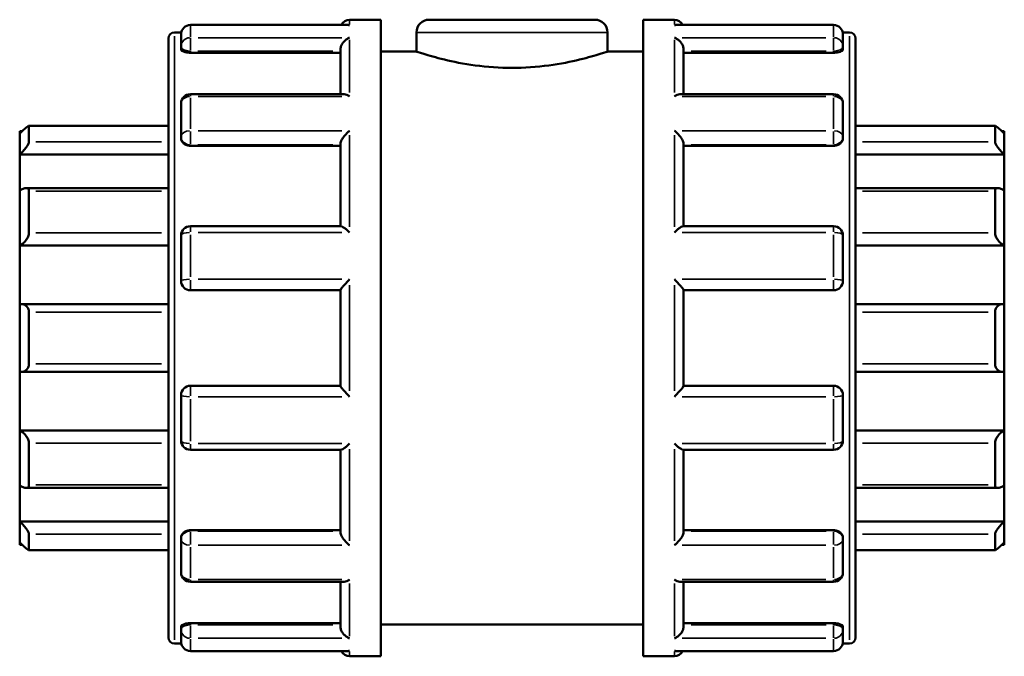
# Model space of a CAD drawing. Header units: millimetres. Extents: x 0 to 905, y -402 to 695.
# Tile 4 of 9: x 401 to 503, y 282 to 348. Entities that reach past the tile are written whole.
import ezdxf

# ---------------------------------------------------------------- set-up
doc = ezdxf.new("R2010")
doc.units = ezdxf.units.MM
doc.layers.add('Visible (ANSI)', color=7, linetype='Continuous', lineweight=50)
doc.layers.add('Visible Narrow (ANSI)', color=7, linetype='Continuous', lineweight=35)

msp = doc.modelspace()

# ---------------------------------------------------------------- linework, layer by layer
at = {"layer": 'Visible (ANSI)'}
for p, q in [((434.629, 347.878), (418.303, 347.878)), ((434.803, 348.427), (438.023, 348.427)), ((438.023, 282.427), (438.023, 348.427)), ((443.043, 348.427), (460.203, 348.427)), ((465.223, 282.427), (465.223, 348.427)), ((465.223, 348.427), (468.443, 348.427)), ((484.943, 347.878), (468.618, 347.878)), ((416.663, 347.107), (417.362, 347.107)), ((417.343, 345.654), (417.343, 346.918)), ((441.723, 347.107), (441.723, 345.127)), ((461.523, 347.107), (461.523, 345.127)), ((485.884, 347.107), (486.583, 347.107)), ((485.903, 346.918), (485.903, 345.654)), ((416.023, 284.387), (416.023, 346.467)), ((487.223, 346.467), (487.223, 284.387)), ((417.343, 345.654), (417.343, 345.336)), ((418.303, 345.001), (433.843, 345.001)), ((433.843, 340.704), (433.843, 345.322)), ((438.023, 345.127), (441.723, 345.127)), ((461.523, 345.127), (465.223, 345.127)), ((469.403, 340.704), (469.403, 345.322)), ((484.943, 345.001), (469.403, 345.001)), ((485.903, 345.336), (485.903, 345.654)), ((434.185, 340.704), (418.303, 340.704)), ((484.943, 340.704), (469.061, 340.704)), ((417.343, 336.291), (417.343, 339.744)), ((485.903, 339.744), (485.903, 336.291)), ((400.623, 336.627), (400.623, 336.867)), ((400.872, 336.867), (400.623, 336.867)), ((400.623, 334.459), (400.623, 336.627)), ((416.023, 337.423), (401.566, 337.423)), ((401.583, 337.405), (401.583, 335.753)), ((501.681, 337.423), (487.223, 337.423)), ((501.663, 335.753), (501.663, 337.405)), ((502.623, 336.867), (502.374, 336.867)), ((502.623, 336.867), (502.623, 336.627)), ((502.623, 336.627), (502.623, 334.459)), ((417.343, 336.291), (417.343, 336.108)), ((485.903, 336.108), (485.903, 336.291)), ((418.303, 335.36), (433.843, 335.36)), ((433.843, 327.014), (433.843, 335.553)), ((469.403, 327.014), (469.403, 335.553)), ((484.943, 335.36), (469.403, 335.36)), ((400.623, 334.459), (416.023, 334.459)), ((400.623, 330.697), (400.623, 334.459)), ((502.623, 334.459), (487.223, 334.459)), ((502.623, 334.459), (502.623, 330.697)), ((400.623, 325.022), (400.623, 330.697)), ((416.023, 330.968), (401.287, 330.968)), ((401.583, 330.661), (401.583, 326.338)), ((501.959, 330.968), (487.223, 330.968)), ((501.663, 326.338), (501.663, 330.661)), ((502.623, 330.697), (502.623, 325.022)), ((433.902, 327.014), (418.303, 327.014)), ((484.943, 327.014), (469.344, 327.014)), ((417.343, 321.337), (417.343, 326.054)), ((485.903, 326.054), (485.903, 321.337)), ((400.623, 325.022), (416.023, 325.022)), ((400.623, 318.935), (400.623, 325.022)), ((502.623, 325.022), (487.223, 325.022)), ((502.623, 325.022), (502.623, 318.935)), ((418.303, 320.377), (433.843, 320.377)), ((433.843, 310.463), (433.843, 320.391)), ((469.403, 310.463), (469.403, 320.391)), ((469.403, 320.377), (484.943, 320.377)), ((400.623, 311.92), (400.623, 318.935)), ((416.023, 318.945), (400.759, 318.945)), ((502.488, 318.945), (487.223, 318.945)), ((502.623, 318.935), (502.623, 311.92)), ((401.583, 318.099), (401.583, 312.755)), ((501.663, 312.755), (501.663, 318.099)), ((400.623, 305.833), (400.623, 311.92)), ((400.759, 311.91), (416.023, 311.91)), ((487.223, 311.91), (502.488, 311.91)), ((502.623, 311.92), (502.623, 305.833)), ((433.843, 310.477), (418.303, 310.477)), ((484.943, 310.477), (469.403, 310.477)), ((417.343, 304.8), (417.343, 309.517)), ((485.903, 309.517), (485.903, 304.8)), ((400.623, 305.833), (416.023, 305.833)), ((400.623, 300.157), (400.623, 305.833)), ((502.623, 305.833), (487.223, 305.833)), ((502.623, 305.833), (502.623, 300.157)), ((401.583, 304.517), (401.583, 300.193)), ((501.663, 300.193), (501.663, 304.517)), ((418.303, 303.84), (433.902, 303.84)), ((433.843, 295.302), (433.843, 303.84)), ((469.344, 303.84), (484.943, 303.84)), ((469.403, 295.302), (469.403, 303.84)), ((400.623, 296.395), (400.623, 300.157)), ((401.287, 299.886), (416.023, 299.886)), ((487.223, 299.886), (501.959, 299.886)), ((502.623, 300.157), (502.623, 296.395)), ((400.623, 296.395), (416.023, 296.395)), ((400.623, 294.228), (400.623, 296.395)), ((502.623, 296.395), (487.223, 296.395)), ((502.623, 296.395), (502.623, 294.228)), ((401.583, 295.101), (401.583, 293.45)), ((418.303, 295.495), (433.843, 295.495)), ((484.943, 295.495), (469.403, 295.495)), ((501.663, 293.45), (501.663, 295.101)), ((400.623, 293.987), (400.623, 294.228)), ((400.872, 293.987), (400.623, 293.987)), ((417.343, 294.747), (417.343, 294.564)), ((417.343, 291.111), (417.343, 294.564)), ((485.903, 294.564), (485.903, 294.747)), ((485.903, 294.564), (485.903, 291.111)), ((502.623, 293.987), (502.374, 293.987)), ((502.623, 294.228), (502.623, 293.987)), ((401.566, 293.432), (416.023, 293.432)), ((487.223, 293.432), (501.681, 293.432)), ((418.303, 290.151), (434.185, 290.151)), ((433.843, 285.533), (433.843, 290.151)), ((469.061, 290.151), (484.943, 290.151)), ((469.403, 285.533), (469.403, 290.151)), ((418.303, 285.854), (433.843, 285.854)), ((438.023, 285.727), (465.223, 285.727)), ((484.943, 285.854), (469.403, 285.854)), ((417.343, 285.518), (417.343, 285.201)), ((417.343, 283.937), (417.343, 285.201)), ((485.903, 285.201), (485.903, 285.518)), ((485.903, 285.201), (485.903, 283.937)), ((416.663, 283.747), (417.362, 283.747)), ((485.884, 283.747), (486.583, 283.747)), ((418.303, 282.977), (434.629, 282.977)), ((468.618, 282.977), (484.943, 282.977)), ((434.803, 282.427), (438.023, 282.427)), ((465.223, 282.427), (468.443, 282.427))]:
    msp.add_line(p, q, dxfattribs=at)
for centre, radius, start, end in [((418.303, 346.918), 0.96, 90, 180), ((434.803, 347.467), 0.96, 90, 154.70335), ((443.043, 347.107), 1.32, 90, 180), ((460.203, 347.107), 1.32, 0, 90), ((468.443, 347.467), 0.96, 25.29665, 90), ((484.943, 346.918), 0.96, 0, 90), ((416.663, 346.467), 0.64, 90, 180), ((486.583, 346.467), 0.64, 0, 90), ((418.303, 339.744), 0.96, 90, 180), ((484.943, 339.744), 0.96, 0, 90), ((418.303, 326.054), 0.96, 90, 180), ((484.943, 326.054), 0.96, 0, 90), ((418.303, 321.337), 0.96, 180, 270), ((484.943, 321.337), 0.96, 270, 0), ((418.303, 309.517), 0.96, 90, 180), ((484.943, 309.517), 0.96, 0, 90), ((418.303, 304.8), 0.96, 180, 270), ((484.943, 304.8), 0.96, 270, 0), ((418.303, 291.111), 0.96, 180, 270), ((484.943, 291.111), 0.96, 270, 0), ((416.663, 284.387), 0.64, 180, 270), ((418.303, 283.937), 0.96, 180, 270), ((484.943, 283.937), 0.96, 270, 0), ((486.583, 284.387), 0.64, 270, 0), ((434.803, 283.387), 0.96, 205.29665, 270), ((468.443, 283.387), 0.96, 270, 334.70335)]:
    msp.add_arc(centre, radius, start, end, dxfattribs=at)
for points, knots in [([(434.803, 347.861), (434.802, 347.861), (434.8, 347.862), (434.742, 347.872), (434.685, 347.878), (434.629, 347.878)], [-0.000624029, -0.000624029, -0.000624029, -0.000624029, 0, 0, 0.024267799, 0.024267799, 0.024267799, 0.024267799]), ([(468.618, 347.878), (468.561, 347.878), (468.504, 347.872), (468.446, 347.862), (468.445, 347.861), (468.443, 347.861)], [0.15890011, 0.15890011, 0.15890011, 0.15890011, 0.182935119, 0.182935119, 0.183553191, 0.183553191, 0.183553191, 0.183553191]), ([(433.843, 345.322), (433.843, 345.406), (433.856, 345.493), (433.906, 345.679), (433.947, 345.775), (434.061, 345.982), (434.141, 346.088), (434.312, 346.269), (434.403, 346.346), (434.596, 346.473), (434.698, 346.523), (434.8, 346.558), (434.802, 346.559), (434.803, 346.559)], [0, 0, 0, 0, 0.02699288, 0.02699288, 0.05796193, 0.05796193, 0.0992123, 0.0992123, 0.14004962, 0.14004962, 0.18293512, 0.18293512, 0.18355319, 0.18355319, 0.18355319, 0.18355319]), ([(468.443, 346.559), (468.445, 346.559), (468.446, 346.558), (468.547, 346.524), (468.647, 346.475), (468.837, 346.35), (468.927, 346.276), (469.098, 346.098), (469.18, 345.991), (469.296, 345.783), (469.337, 345.687), (469.389, 345.501), (469.402, 345.413), (469.403, 345.326), (469.403, 345.324), (469.403, 345.322)], [-0.00062403, -0.00062403, -0.00062403, -0.00062403, 0, 0, 0.04256749, 0.04256749, 0.083165, 0.083165, 0.1251956, 0.1251956, 0.15665899, 0.15665899, 0.18394205, 0.18394205, 0.18468882, 0.18468882, 0.18468882, 0.18468882]), ([(418.303, 345.001), (418.183, 345.001), (418.054, 345.01), (417.819, 345.045), (417.711, 345.071), (417.54, 345.132), (417.466, 345.17), (417.367, 345.252), (417.343, 345.296), (417.343, 345.336)], [0, 0, 0, 0, 0.03612276, 0.03612276, 0.07224551, 0.07224551, 0.10900719, 0.10900719, 0.14576886, 0.14576886, 0.14576886, 0.14576886]), ([(461.523, 345.127), (461.523, 345.127), (461.271, 345.04), (460.257, 344.726), (459.497, 344.502), (457.75, 344.079), (456.643, 343.85), (454.207, 343.522), (452.877, 343.429), (450.369, 343.429), (449.039, 343.522), (446.603, 343.85), (445.497, 344.079), (443.749, 344.502), (442.989, 344.726), (441.976, 345.04), (441.723, 345.127), (441.723, 345.127)], [1.5042063, 1.5042063, 1.5042063, 1.5042063, 1.8801706, 1.8801706, 2.256135, 2.256135, 2.6322738, 2.6322738, 3.0084126, 3.0084126, 3.3845514, 3.3845514, 3.7606902, 3.7606902, 4.1366545, 4.1366545, 4.5126189, 4.5126189, 4.5126189, 4.5126189]), ([(485.903, 345.336), (485.903, 345.296), (485.879, 345.252), (485.781, 345.17), (485.706, 345.132), (485.535, 345.071), (485.428, 345.045), (485.192, 345.01), (485.064, 345.001), (484.943, 345.001)], [0.14613978, 0.14613978, 0.14613978, 0.14613978, 0.18290145, 0.18290145, 0.21966313, 0.21966313, 0.25578588, 0.25578588, 0.29190864, 0.29190864, 0.29190864, 0.29190864]), ([(434.803, 340.472), (434.802, 340.473), (434.8, 340.474), (434.699, 340.541), (434.599, 340.594), (434.41, 340.67), (434.319, 340.694), (434.218, 340.703), (434.201, 340.704), (434.185, 340.704)], [-0.000624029, -0.000624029, -0.000624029, -0.000624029, 0, 0, 0.042567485, 0.042567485, 0.083164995, 0.083164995, 0.091324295, 0.091324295, 0.091324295, 0.091324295]), ([(469.061, 340.704), (469.048, 340.704), (469.034, 340.703), (468.935, 340.696), (468.843, 340.672), (468.651, 340.596), (468.549, 340.542), (468.446, 340.474), (468.445, 340.473), (468.443, 340.472)], [0.092483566, 0.092483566, 0.092483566, 0.092483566, 0.099212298, 0.099212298, 0.140049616, 0.140049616, 0.182935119, 0.182935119, 0.183553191, 0.183553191, 0.183553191, 0.183553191]), ([(400.623, 336.627), (400.734, 336.737), (400.853, 336.851), (401.088, 337.068), (401.203, 337.17), (401.376, 337.312), (401.45, 337.368), (401.528, 337.413), (401.549, 337.421), (401.576, 337.424), (401.583, 337.418), (401.583, 337.405)], [0.34517896, 0.34517896, 0.34517896, 0.34517896, 0.39183314, 0.39183314, 0.44151314, 0.44151314, 0.48234424, 0.48234424, 0.50275979, 0.50275979, 0.52317534, 0.52317534, 0.52317534, 0.52317534]), ([(433.843, 335.553), (433.843, 335.61), (433.856, 335.676), (433.906, 335.83), (433.947, 335.917), (434.061, 336.12), (434.141, 336.236), (434.312, 336.452), (434.403, 336.554), (434.596, 336.745), (434.698, 336.834), (434.8, 336.914), (434.802, 336.915), (434.803, 336.916)], [0, 0, 0, 0, 0.02699288, 0.02699288, 0.05796193, 0.05796193, 0.0992123, 0.0992123, 0.14004962, 0.14004962, 0.18293512, 0.18293512, 0.18355319, 0.18355319, 0.18355319, 0.18355319]), ([(468.443, 336.916), (468.445, 336.915), (468.446, 336.914), (468.547, 336.835), (468.647, 336.748), (468.837, 336.56), (468.927, 336.46), (469.098, 336.246), (469.18, 336.13), (469.296, 335.925), (469.337, 335.837), (469.389, 335.682), (469.402, 335.616), (469.403, 335.556), (469.403, 335.554), (469.403, 335.553)], [-0.00062403, -0.00062403, -0.00062403, -0.00062403, 0, 0, 0.04256749, 0.04256749, 0.083165, 0.083165, 0.1251956, 0.1251956, 0.15665899, 0.15665899, 0.18394205, 0.18394205, 0.18468882, 0.18468882, 0.18468882, 0.18468882]), ([(501.663, 337.405), (501.663, 337.418), (501.67, 337.424), (501.698, 337.421), (501.718, 337.413), (501.796, 337.368), (501.871, 337.312), (502.044, 337.17), (502.159, 337.068), (502.393, 336.851), (502.512, 336.737), (502.623, 336.627)], [0.18102221, 0.18102221, 0.18102221, 0.18102221, 0.20143776, 0.20143776, 0.22185331, 0.22185331, 0.26268442, 0.26268442, 0.31236442, 0.31236442, 0.3590186, 0.3590186, 0.3590186, 0.3590186]), ([(401.583, 335.753), (401.583, 335.725), (401.576, 335.689), (401.549, 335.607), (401.528, 335.561), (401.45, 335.411), (401.376, 335.298), (401.203, 335.064), (401.088, 334.927), (400.853, 334.675), (400.734, 334.559), (400.623, 334.459)], [0.18102221, 0.18102221, 0.18102221, 0.18102221, 0.20143776, 0.20143776, 0.22185331, 0.22185331, 0.26268442, 0.26268442, 0.31236442, 0.31236442, 0.3590186, 0.3590186, 0.3590186, 0.3590186]), ([(418.303, 335.36), (418.183, 335.36), (418.054, 335.379), (417.819, 335.455), (417.711, 335.513), (417.54, 335.646), (417.466, 335.731), (417.367, 335.915), (417.343, 336.015), (417.343, 336.108)], [0, 0, 0, 0, 0.03612276, 0.03612276, 0.07224551, 0.07224551, 0.10900719, 0.10900719, 0.14576886, 0.14576886, 0.14576886, 0.14576886]), ([(485.903, 336.108), (485.903, 336.015), (485.879, 335.915), (485.781, 335.731), (485.706, 335.646), (485.535, 335.513), (485.428, 335.455), (485.192, 335.379), (485.064, 335.36), (484.943, 335.36)], [0.14613978, 0.14613978, 0.14613978, 0.14613978, 0.18290145, 0.18290145, 0.21966313, 0.21966313, 0.25578588, 0.25578588, 0.29190864, 0.29190864, 0.29190864, 0.29190864]), ([(502.623, 334.459), (502.512, 334.559), (502.393, 334.675), (502.159, 334.927), (502.044, 335.064), (501.871, 335.298), (501.796, 335.411), (501.718, 335.561), (501.698, 335.607), (501.67, 335.689), (501.663, 335.725), (501.663, 335.753)], [0.34517896, 0.34517896, 0.34517896, 0.34517896, 0.39183314, 0.39183314, 0.44151314, 0.44151314, 0.48234424, 0.48234424, 0.50275979, 0.50275979, 0.52317534, 0.52317534, 0.52317534, 0.52317534]), ([(400.623, 330.697), (400.734, 330.775), (400.853, 330.844), (401.088, 330.943), (401.203, 330.97), (401.376, 330.967), (401.45, 330.944), (401.528, 330.867), (401.549, 330.834), (401.576, 330.757), (401.583, 330.711), (401.583, 330.661)], [0.34517896, 0.34517896, 0.34517896, 0.34517896, 0.39183314, 0.39183314, 0.44151314, 0.44151314, 0.48234424, 0.48234424, 0.50275979, 0.50275979, 0.52317534, 0.52317534, 0.52317534, 0.52317534]), ([(501.663, 330.661), (501.663, 330.711), (501.67, 330.757), (501.698, 330.834), (501.718, 330.867), (501.796, 330.944), (501.871, 330.967), (502.044, 330.97), (502.159, 330.943), (502.393, 330.844), (502.512, 330.775), (502.623, 330.697)], [0.18102221, 0.18102221, 0.18102221, 0.18102221, 0.20143776, 0.20143776, 0.22185331, 0.22185331, 0.26268442, 0.26268442, 0.31236442, 0.31236442, 0.3590186, 0.3590186, 0.3590186, 0.3590186]), ([(434.803, 326.373), (434.802, 326.374), (434.8, 326.375), (434.699, 326.472), (434.599, 326.562), (434.41, 326.722), (434.319, 326.793), (434.148, 326.913), (434.067, 326.961), (433.962, 327.005), (433.928, 327.014), (433.902, 327.014)], [-0.00062403, -0.00062403, -0.00062403, -0.00062403, 0, 0, 0.04256749, 0.04256749, 0.083165, 0.083165, 0.1251956, 0.1251956, 0.14961185, 0.14961185, 0.14961185, 0.14961185]), ([(469.344, 327.014), (469.319, 327.014), (469.287, 327.006), (469.186, 326.964), (469.106, 326.917), (468.935, 326.799), (468.843, 326.727), (468.651, 326.566), (468.549, 326.474), (468.446, 326.375), (468.445, 326.374), (468.443, 326.373)], [0.03474879, 0.03474879, 0.03474879, 0.03474879, 0.05796193, 0.05796193, 0.0992123, 0.0992123, 0.14004962, 0.14004962, 0.18293512, 0.18293512, 0.18355319, 0.18355319, 0.18355319, 0.18355319]), ([(401.583, 326.338), (401.583, 326.279), (401.576, 326.215), (401.549, 326.085), (401.528, 326.018), (401.45, 325.822), (401.376, 325.694), (401.203, 325.458), (401.088, 325.338), (400.853, 325.147), (400.734, 325.074), (400.623, 325.022)], [0.18102221, 0.18102221, 0.18102221, 0.18102221, 0.20143776, 0.20143776, 0.22185331, 0.22185331, 0.26268442, 0.26268442, 0.31236442, 0.31236442, 0.3590186, 0.3590186, 0.3590186, 0.3590186]), ([(502.623, 325.022), (502.512, 325.074), (502.393, 325.147), (502.159, 325.338), (502.044, 325.458), (501.871, 325.694), (501.796, 325.822), (501.718, 326.018), (501.698, 326.085), (501.67, 326.215), (501.663, 326.279), (501.663, 326.338)], [0.34517896, 0.34517896, 0.34517896, 0.34517896, 0.39183314, 0.39183314, 0.44151314, 0.44151314, 0.48234424, 0.48234424, 0.50275979, 0.50275979, 0.52317534, 0.52317534, 0.52317534, 0.52317534]), ([(433.843, 320.391), (433.843, 320.407), (433.856, 320.434), (433.906, 320.515), (433.947, 320.569), (434.061, 320.714), (434.141, 320.808), (434.312, 321.001), (434.403, 321.101), (434.596, 321.304), (434.698, 321.409), (434.8, 321.512), (434.802, 321.513), (434.803, 321.514)], [0, 0, 0, 0, 0.02699288, 0.02699288, 0.05796193, 0.05796193, 0.0992123, 0.0992123, 0.14004962, 0.14004962, 0.18293512, 0.18293512, 0.18355319, 0.18355319, 0.18355319, 0.18355319]), ([(468.443, 321.514), (468.445, 321.513), (468.446, 321.512), (468.547, 321.411), (468.647, 321.308), (468.837, 321.107), (468.927, 321.009), (469.098, 320.816), (469.18, 320.721), (469.296, 320.574), (469.337, 320.519), (469.389, 320.437), (469.402, 320.409), (469.403, 320.392), (469.403, 320.392), (469.403, 320.391)], [-0.00062403, -0.00062403, -0.00062403, -0.00062403, 0, 0, 0.04256749, 0.04256749, 0.083165, 0.083165, 0.1251956, 0.1251956, 0.15665899, 0.15665899, 0.18394205, 0.18394205, 0.18468882, 0.18468882, 0.18468882, 0.18468882]), ([(400.623, 318.935), (400.734, 318.951), (400.853, 318.948), (401.088, 318.891), (401.203, 318.834), (401.376, 318.686), (401.45, 318.593), (401.528, 318.424), (401.549, 318.363), (401.576, 318.234), (401.583, 318.167), (401.583, 318.099)], [0.34517896, 0.34517896, 0.34517896, 0.34517896, 0.39183314, 0.39183314, 0.44151314, 0.44151314, 0.48234424, 0.48234424, 0.50275979, 0.50275979, 0.52317534, 0.52317534, 0.52317534, 0.52317534]), ([(501.663, 318.099), (501.663, 318.167), (501.67, 318.234), (501.698, 318.363), (501.718, 318.424), (501.796, 318.593), (501.871, 318.686), (502.044, 318.834), (502.159, 318.891), (502.393, 318.948), (502.512, 318.951), (502.623, 318.935)], [0.18102221, 0.18102221, 0.18102221, 0.18102221, 0.20143776, 0.20143776, 0.22185331, 0.22185331, 0.26268442, 0.26268442, 0.31236442, 0.31236442, 0.3590186, 0.3590186, 0.3590186, 0.3590186]), ([(401.583, 312.755), (401.583, 312.688), (401.576, 312.621), (401.549, 312.492), (401.528, 312.431), (401.45, 312.262), (401.376, 312.169), (401.203, 312.021), (401.088, 311.964), (400.853, 311.907), (400.734, 311.904), (400.623, 311.92)], [0.18102221, 0.18102221, 0.18102221, 0.18102221, 0.20143776, 0.20143776, 0.22185331, 0.22185331, 0.26268442, 0.26268442, 0.31236442, 0.31236442, 0.3590186, 0.3590186, 0.3590186, 0.3590186]), ([(502.623, 311.92), (502.512, 311.904), (502.393, 311.907), (502.159, 311.964), (502.044, 312.021), (501.871, 312.169), (501.796, 312.262), (501.718, 312.431), (501.698, 312.492), (501.67, 312.621), (501.663, 312.688), (501.663, 312.755)], [0.34517896, 0.34517896, 0.34517896, 0.34517896, 0.39183314, 0.39183314, 0.44151314, 0.44151314, 0.48234424, 0.48234424, 0.50275979, 0.50275979, 0.52317534, 0.52317534, 0.52317534, 0.52317534]), ([(434.803, 309.34), (434.802, 309.342), (434.8, 309.343), (434.699, 309.444), (434.599, 309.547), (434.41, 309.747), (434.319, 309.846), (434.148, 310.039), (434.067, 310.134), (433.951, 310.28), (433.909, 310.336), (433.857, 310.418), (433.844, 310.446), (433.843, 310.463), (433.843, 310.463), (433.843, 310.463)], [-0.00062403, -0.00062403, -0.00062403, -0.00062403, 0, 0, 0.04256749, 0.04256749, 0.083165, 0.083165, 0.1251956, 0.1251956, 0.15665899, 0.15665899, 0.18394205, 0.18394205, 0.18468882, 0.18468882, 0.18468882, 0.18468882]), ([(469.403, 310.463), (469.403, 310.448), (469.391, 310.421), (469.34, 310.34), (469.3, 310.285), (469.186, 310.141), (469.106, 310.047), (468.935, 309.854), (468.843, 309.754), (468.651, 309.551), (468.549, 309.446), (468.446, 309.343), (468.445, 309.342), (468.443, 309.34)], [0, 0, 0, 0, 0.02699288, 0.02699288, 0.05796193, 0.05796193, 0.0992123, 0.0992123, 0.14004962, 0.14004962, 0.18293512, 0.18293512, 0.18355319, 0.18355319, 0.18355319, 0.18355319]), ([(400.623, 305.833), (400.734, 305.781), (400.853, 305.707), (401.088, 305.517), (401.203, 305.397), (401.376, 305.161), (401.45, 305.033), (401.528, 304.836), (401.549, 304.77), (401.576, 304.64), (401.583, 304.576), (401.583, 304.517)], [0.34517896, 0.34517896, 0.34517896, 0.34517896, 0.39183314, 0.39183314, 0.44151314, 0.44151314, 0.48234424, 0.48234424, 0.50275979, 0.50275979, 0.52317534, 0.52317534, 0.52317534, 0.52317534]), ([(501.663, 304.517), (501.663, 304.576), (501.67, 304.64), (501.698, 304.77), (501.718, 304.836), (501.796, 305.033), (501.871, 305.161), (502.044, 305.397), (502.159, 305.517), (502.393, 305.707), (502.512, 305.781), (502.623, 305.833)], [0.18102221, 0.18102221, 0.18102221, 0.18102221, 0.20143776, 0.20143776, 0.22185331, 0.22185331, 0.26268442, 0.26268442, 0.31236442, 0.31236442, 0.3590186, 0.3590186, 0.3590186, 0.3590186]), ([(433.902, 303.84), (433.927, 303.84), (433.959, 303.849), (434.061, 303.89), (434.141, 303.938), (434.312, 304.056), (434.403, 304.128), (434.596, 304.289), (434.698, 304.381), (434.8, 304.479), (434.802, 304.481), (434.803, 304.482)], [0.03474879, 0.03474879, 0.03474879, 0.03474879, 0.05796193, 0.05796193, 0.0992123, 0.0992123, 0.14004962, 0.14004962, 0.18293512, 0.18293512, 0.18355319, 0.18355319, 0.18355319, 0.18355319]), ([(468.443, 304.482), (468.445, 304.481), (468.446, 304.479), (468.547, 304.383), (468.647, 304.292), (468.837, 304.133), (468.927, 304.062), (469.098, 303.942), (469.18, 303.894), (469.285, 303.85), (469.318, 303.84), (469.344, 303.84)], [-0.00062403, -0.00062403, -0.00062403, -0.00062403, 0, 0, 0.04256749, 0.04256749, 0.083165, 0.083165, 0.1251956, 0.1251956, 0.14961185, 0.14961185, 0.14961185, 0.14961185]), ([(401.583, 300.193), (401.583, 300.143), (401.576, 300.098), (401.549, 300.02), (401.528, 299.988), (401.45, 299.911), (401.376, 299.888), (401.203, 299.884), (401.088, 299.912), (400.853, 300.011), (400.734, 300.08), (400.623, 300.157)], [0.18102221, 0.18102221, 0.18102221, 0.18102221, 0.20143776, 0.20143776, 0.22185331, 0.22185331, 0.26268442, 0.26268442, 0.31236442, 0.31236442, 0.3590186, 0.3590186, 0.3590186, 0.3590186]), ([(502.623, 300.157), (502.512, 300.08), (502.393, 300.011), (502.159, 299.912), (502.044, 299.884), (501.871, 299.888), (501.796, 299.911), (501.718, 299.988), (501.698, 300.02), (501.67, 300.098), (501.663, 300.143), (501.663, 300.193)], [0.34517896, 0.34517896, 0.34517896, 0.34517896, 0.39183314, 0.39183314, 0.44151314, 0.44151314, 0.48234424, 0.48234424, 0.50275979, 0.50275979, 0.52317534, 0.52317534, 0.52317534, 0.52317534]), ([(400.623, 296.395), (400.734, 296.296), (400.853, 296.18), (401.088, 295.927), (401.203, 295.79), (401.376, 295.557), (401.45, 295.443), (401.528, 295.294), (401.549, 295.248), (401.576, 295.166), (401.583, 295.13), (401.583, 295.101)], [0.34517896, 0.34517896, 0.34517896, 0.34517896, 0.39183314, 0.39183314, 0.44151314, 0.44151314, 0.48234424, 0.48234424, 0.50275979, 0.50275979, 0.52317534, 0.52317534, 0.52317534, 0.52317534]), ([(501.663, 295.101), (501.663, 295.13), (501.67, 295.166), (501.698, 295.248), (501.718, 295.294), (501.796, 295.443), (501.871, 295.557), (502.044, 295.79), (502.159, 295.927), (502.393, 296.18), (502.512, 296.296), (502.623, 296.395)], [0.18102221, 0.18102221, 0.18102221, 0.18102221, 0.20143776, 0.20143776, 0.22185331, 0.22185331, 0.26268442, 0.26268442, 0.31236442, 0.31236442, 0.3590186, 0.3590186, 0.3590186, 0.3590186]), ([(417.343, 294.747), (417.343, 294.84), (417.367, 294.94), (417.466, 295.124), (417.54, 295.209), (417.711, 295.342), (417.819, 295.4), (418.054, 295.476), (418.183, 295.495), (418.303, 295.495)], [-0.14576886, -0.14576886, -0.14576886, -0.14576886, -0.10900719, -0.10900719, -0.07224551, -0.07224551, -0.03612276, -0.03612276, 0, 0, 0, 0]), ([(434.803, 293.939), (434.802, 293.94), (434.8, 293.941), (434.699, 294.019), (434.599, 294.107), (434.41, 294.295), (434.319, 294.394), (434.148, 294.609), (434.067, 294.725), (433.951, 294.93), (433.909, 295.017), (433.857, 295.173), (433.844, 295.239), (433.843, 295.299), (433.843, 295.3), (433.843, 295.302)], [-0.00062403, -0.00062403, -0.00062403, -0.00062403, 0, 0, 0.04256749, 0.04256749, 0.083165, 0.083165, 0.1251956, 0.1251956, 0.15665899, 0.15665899, 0.18394205, 0.18394205, 0.18468882, 0.18468882, 0.18468882, 0.18468882]), ([(469.403, 295.302), (469.403, 295.244), (469.391, 295.178), (469.34, 295.024), (469.3, 294.937), (469.186, 294.734), (469.106, 294.619), (468.935, 294.403), (468.843, 294.301), (468.651, 294.11), (468.549, 294.021), (468.446, 293.941), (468.445, 293.94), (468.443, 293.939)], [0, 0, 0, 0, 0.02699288, 0.02699288, 0.05796193, 0.05796193, 0.0992123, 0.0992123, 0.14004962, 0.14004962, 0.18293512, 0.18293512, 0.18355319, 0.18355319, 0.18355319, 0.18355319]), ([(484.943, 295.495), (485.064, 295.495), (485.192, 295.476), (485.428, 295.4), (485.535, 295.342), (485.706, 295.209), (485.781, 295.124), (485.879, 294.94), (485.903, 294.84), (485.903, 294.747)], [0.29190864, 0.29190864, 0.29190864, 0.29190864, 0.3280314, 0.3280314, 0.36415416, 0.36415416, 0.40091583, 0.40091583, 0.43767751, 0.43767751, 0.43767751, 0.43767751]), ([(401.583, 293.45), (401.583, 293.437), (401.576, 293.431), (401.549, 293.433), (401.528, 293.442), (401.45, 293.487), (401.376, 293.543), (401.203, 293.685), (401.088, 293.787), (400.853, 294.004), (400.734, 294.118), (400.623, 294.228)], [0.18102221, 0.18102221, 0.18102221, 0.18102221, 0.20143776, 0.20143776, 0.22185331, 0.22185331, 0.26268442, 0.26268442, 0.31236442, 0.31236442, 0.3590186, 0.3590186, 0.3590186, 0.3590186]), ([(502.623, 294.228), (502.512, 294.118), (502.393, 294.004), (502.159, 293.787), (502.044, 293.685), (501.871, 293.543), (501.796, 293.487), (501.718, 293.442), (501.698, 293.433), (501.67, 293.431), (501.663, 293.437), (501.663, 293.45)], [0.34517896, 0.34517896, 0.34517896, 0.34517896, 0.39183314, 0.39183314, 0.44151314, 0.44151314, 0.48234424, 0.48234424, 0.50275979, 0.50275979, 0.52317534, 0.52317534, 0.52317534, 0.52317534]), ([(434.185, 290.151), (434.199, 290.151), (434.213, 290.152), (434.312, 290.159), (434.403, 290.182), (434.596, 290.259), (434.698, 290.313), (434.8, 290.381), (434.802, 290.382), (434.803, 290.382)], [0.092483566, 0.092483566, 0.092483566, 0.092483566, 0.099212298, 0.099212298, 0.140049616, 0.140049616, 0.182935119, 0.182935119, 0.183553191, 0.183553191, 0.183553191, 0.183553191]), ([(468.443, 290.382), (468.445, 290.382), (468.446, 290.381), (468.547, 290.314), (468.647, 290.26), (468.837, 290.184), (468.927, 290.16), (469.028, 290.152), (469.045, 290.151), (469.061, 290.151)], [-0.000624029, -0.000624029, -0.000624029, -0.000624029, 0, 0, 0.042567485, 0.042567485, 0.083164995, 0.083164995, 0.091324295, 0.091324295, 0.091324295, 0.091324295]), ([(417.343, 285.518), (417.343, 285.559), (417.367, 285.603), (417.466, 285.685), (417.54, 285.723), (417.711, 285.783), (417.819, 285.81), (418.054, 285.845), (418.183, 285.854), (418.303, 285.854)], [-0.14576886, -0.14576886, -0.14576886, -0.14576886, -0.10900719, -0.10900719, -0.07224551, -0.07224551, -0.03612276, -0.03612276, 0, 0, 0, 0]), ([(484.943, 285.854), (485.064, 285.854), (485.192, 285.845), (485.428, 285.81), (485.535, 285.783), (485.706, 285.723), (485.781, 285.685), (485.879, 285.603), (485.903, 285.559), (485.903, 285.518)], [0.29190864, 0.29190864, 0.29190864, 0.29190864, 0.3280314, 0.3280314, 0.36415416, 0.36415416, 0.40091583, 0.40091583, 0.43767751, 0.43767751, 0.43767751, 0.43767751]), ([(434.803, 284.295), (434.802, 284.296), (434.8, 284.296), (434.699, 284.331), (434.599, 284.38), (434.41, 284.504), (434.319, 284.579), (434.148, 284.757), (434.067, 284.863), (433.951, 285.072), (433.909, 285.168), (433.857, 285.354), (433.844, 285.441), (433.843, 285.528), (433.843, 285.531), (433.843, 285.533)], [-0.00062403, -0.00062403, -0.00062403, -0.00062403, 0, 0, 0.04256749, 0.04256749, 0.083165, 0.083165, 0.1251956, 0.1251956, 0.15665899, 0.15665899, 0.18394205, 0.18394205, 0.18468882, 0.18468882, 0.18468882, 0.18468882]), ([(469.403, 285.533), (469.403, 285.449), (469.391, 285.362), (469.34, 285.176), (469.3, 285.08), (469.186, 284.872), (469.106, 284.766), (468.935, 284.585), (468.843, 284.509), (468.651, 284.382), (468.549, 284.331), (468.446, 284.296), (468.445, 284.296), (468.443, 284.295)], [0, 0, 0, 0, 0.02699288, 0.02699288, 0.05796193, 0.05796193, 0.0992123, 0.0992123, 0.14004962, 0.14004962, 0.18293512, 0.18293512, 0.18355319, 0.18355319, 0.18355319, 0.18355319]), ([(434.629, 282.977), (434.685, 282.977), (434.742, 282.982), (434.8, 282.993), (434.802, 282.993), (434.803, 282.994)], [0.15890011, 0.15890011, 0.15890011, 0.15890011, 0.182935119, 0.182935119, 0.183553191, 0.183553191, 0.183553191, 0.183553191]), ([(468.443, 282.994), (468.445, 282.993), (468.446, 282.993), (468.504, 282.982), (468.561, 282.977), (468.618, 282.977)], [-0.000624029, -0.000624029, -0.000624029, -0.000624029, 0, 0, 0.024267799, 0.024267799, 0.024267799, 0.024267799])]:
    msp.add_open_spline(points, degree=3, knots=knots, dxfattribs=at)
at = {"layer": 'Visible Narrow (ANSI)'}
for p, q in [((418.303, 347.863), (418.303, 347.878)), ((419.128, 347.861), (433.978, 347.861)), ((434.803, 348.426), (434.803, 347.916)), ((468.443, 347.916), (468.443, 348.426)), ((469.268, 347.861), (484.118, 347.861)), ((484.943, 347.878), (484.943, 347.863)), ((418.303, 347.814), (418.303, 346.642)), ((461.401, 347.107), (441.845, 347.107)), ((484.943, 346.642), (484.943, 347.814)), ((416.663, 346.717), (416.663, 284.137)), ((418.303, 345.248), (418.303, 346.528)), ((433.978, 346.559), (419.128, 346.559)), ((434.803, 346.351), (434.803, 340.867)), ((468.443, 340.867), (468.443, 346.351)), ((484.118, 346.559), (469.268, 346.559)), ((484.943, 346.528), (484.943, 345.248)), ((486.583, 284.137), (486.583, 346.717)), ((418.303, 345.01), (418.303, 345.165)), ((419.08, 345.174), (433.066, 345.174)), ((470.18, 345.174), (484.166, 345.174)), ((484.943, 345.165), (484.943, 345.01)), ((418.303, 340.494), (418.303, 340.703)), ((484.943, 340.703), (484.943, 340.494)), ((418.303, 340.308), (418.303, 337.106)), ((419.128, 340.472), (433.978, 340.472)), ((469.268, 340.472), (484.118, 340.472)), ((484.943, 337.106), (484.943, 340.308)), ((402.305, 337.405), (415.301, 337.405)), ((418.303, 335.505), (418.303, 336.849)), ((433.978, 336.916), (419.128, 336.916)), ((484.118, 336.916), (469.268, 336.916)), ((484.943, 336.849), (484.943, 335.505)), ((487.945, 337.405), (500.941, 337.405)), ((415.301, 335.753), (402.305, 335.753)), ((434.803, 336.448), (434.803, 326.948)), ((468.443, 326.948), (468.443, 336.448)), ((500.941, 335.753), (487.945, 335.753)), ((418.303, 335.365), (418.303, 335.454)), ((419.08, 335.459), (433.066, 335.459)), ((470.18, 335.459), (484.166, 335.459)), ((484.943, 335.454), (484.943, 335.365)), ((402.305, 330.661), (415.301, 330.661)), ((487.945, 330.661), (500.941, 330.661)), ((418.303, 326.428), (418.303, 327.012)), ((484.943, 327.012), (484.943, 326.428)), ((415.301, 326.338), (402.305, 326.338)), ((418.303, 326.135), (418.303, 321.762)), ((419.128, 326.373), (433.978, 326.373)), ((469.268, 326.373), (484.118, 326.373)), ((484.943, 321.762), (484.943, 326.135)), ((500.941, 326.338), (487.945, 326.338)), ((418.303, 320.381), (418.303, 321.431)), ((433.978, 321.514), (419.128, 321.514)), ((484.118, 321.514), (469.268, 321.514)), ((484.943, 321.431), (484.943, 320.381)), ((434.803, 320.912), (434.803, 309.943)), ((468.443, 309.943), (468.443, 320.912)), ((402.305, 318.099), (415.301, 318.099)), ((487.945, 318.099), (500.941, 318.099)), ((415.301, 312.755), (402.305, 312.755)), ((500.941, 312.755), (487.945, 312.755)), ((418.303, 309.424), (418.303, 310.474)), ((484.943, 310.474), (484.943, 309.424)), ((418.303, 309.093), (418.303, 304.72)), ((419.128, 309.34), (433.978, 309.34)), ((469.268, 309.34), (484.118, 309.34)), ((484.943, 304.72), (484.943, 309.093)), ((402.305, 304.517), (415.301, 304.517)), ((418.303, 303.842), (418.303, 304.427)), ((433.978, 304.482), (419.128, 304.482)), ((484.118, 304.482), (469.268, 304.482)), ((484.943, 304.427), (484.943, 303.842)), ((487.945, 304.517), (500.941, 304.517)), ((434.803, 303.906), (434.803, 294.407)), ((468.443, 294.407), (468.443, 303.906)), ((415.301, 300.193), (402.305, 300.193)), ((500.941, 300.193), (487.945, 300.193)), ((402.305, 295.101), (415.301, 295.101)), ((418.303, 295.4), (418.303, 295.49)), ((418.303, 294.005), (418.303, 295.35)), ((433.066, 295.395), (419.08, 295.395)), ((484.166, 295.395), (470.18, 295.395)), ((484.943, 295.49), (484.943, 295.4)), ((484.943, 295.35), (484.943, 294.005)), ((487.945, 295.101), (500.941, 295.101)), ((419.128, 293.939), (433.978, 293.939)), ((469.268, 293.939), (484.118, 293.939)), ((415.301, 293.45), (402.305, 293.45)), ((418.303, 293.749), (418.303, 290.547)), ((484.943, 290.547), (484.943, 293.749)), ((500.941, 293.45), (487.945, 293.45)), ((418.303, 290.152), (418.303, 290.361)), ((433.978, 290.382), (419.128, 290.382)), ((434.803, 289.988), (434.803, 284.504)), ((468.443, 284.504), (468.443, 289.988)), ((484.118, 290.382), (469.268, 290.382)), ((484.943, 290.361), (484.943, 290.152)), ((418.303, 285.69), (418.303, 285.845)), ((418.303, 284.327), (418.303, 285.606)), ((433.066, 285.681), (419.08, 285.681)), ((484.166, 285.681), (470.18, 285.681)), ((484.943, 285.845), (484.943, 285.69)), ((484.943, 285.606), (484.943, 284.327)), ((418.303, 284.213), (418.303, 283.041)), ((419.128, 284.295), (433.978, 284.295)), ((469.268, 284.295), (484.118, 284.295)), ((484.943, 283.041), (484.943, 284.213)), ((418.303, 282.977), (418.303, 282.992)), ((433.978, 282.994), (419.128, 282.994)), ((434.803, 282.939), (434.803, 282.429)), ((468.443, 282.429), (468.443, 282.939)), ((484.118, 282.994), (469.268, 282.994)), ((484.943, 282.992), (484.943, 282.977))]:
    msp.add_line(p, q, dxfattribs=at)
for centre, major_axis, ratio, start_param, end_param in [((418.303, 346.918), (-0.96, 0), 0.9828406, 4.7909288, 6.2046455), ((484.943, 346.918), (0.96, 0), 0.9828406, 0.0785398, 1.4922565), ((418.303, 345.654), (-0.96, 0), 0.9433934, 4.7909288, 6.2046455), ((484.943, 345.654), (0.96, 0), 0.9433934, 0.0785398, 1.4922565), ((418.303, 345.654), (-0.96, 0), 0.5, 0.0785398, 1.4922565), ((484.943, 345.654), (0.96, 0), 0.5, 4.7909288, 6.2046455), ((418.303, 339.744), (-0.96, 0), 0.7589365, 4.7909288, 6.2046455), ((484.943, 339.744), (0.96, 0), 0.7589365, 0.0785398, 1.4922565), ((418.303, 336.291), (-0.96, 0), 0.6511647, 4.7909288, 6.2046455), ((484.943, 336.291), (0.96, 0), 0.6511647, 0.0785398, 1.4922565), ((418.303, 336.291), (-0.96, 0), 0.8660254, 0.0785398, 1.4922565), ((484.943, 336.291), (0.96, 0), 0.8660254, 4.7909288, 6.2046455), ((418.303, 326.054), (-0.96, 0), 0.3316759, 4.7909288, 6.2046455), ((484.943, 326.054), (0.96, 0), 0.3316759, 0.0785398, 1.4922565), ((418.303, 321.337), (-0.96, 0), 0.1844569, 4.7909288, 6.2046455), ((484.943, 321.337), (0.96, 0), 0.1844569, 0.0785398, 1.4922565), ((418.303, 309.517), (-0.96, 0), 0.1844569, 0.0785398, 1.4922565), ((484.943, 309.517), (0.96, 0), 0.1844569, 4.7909288, 6.2046455), ((418.303, 304.8), (-0.96, 0), 0.3316759, 0.0785398, 1.4922565), ((484.943, 304.8), (0.96, 0), 0.3316759, 4.7909288, 6.2046455), ((418.303, 294.564), (-0.96, 0), 0.8660254, 4.7909288, 6.2046455), ((484.943, 294.564), (0.96, 0), 0.8660254, 0.0785398, 1.4922565), ((418.303, 294.564), (-0.96, 0), 0.6511647, 0.0785398, 1.4922565), ((484.943, 294.564), (0.96, 0), 0.6511647, 4.7909288, 6.2046455), ((418.303, 291.111), (-0.96, 0), 0.7589365, 0.0785398, 1.4922565), ((484.943, 291.111), (0.96, 0), 0.7589365, 4.7909288, 6.2046455), ((418.303, 285.201), (-0.96, 0), 0.5, 4.7909288, 6.2046455), ((484.943, 285.201), (0.96, 0), 0.5, 0.0785398, 1.4922565), ((418.303, 285.201), (-0.96, 0), 0.9433934, 0.0785398, 1.4922565), ((484.943, 285.201), (0.96, 0), 0.9433934, 4.7909288, 6.2046455), ((418.303, 283.937), (-0.96, 0), 0.9828406, 0.0785398, 1.4922565), ((484.943, 283.937), (0.96, 0), 0.9828406, 4.7909288, 6.2046455)]:
    msp.add_ellipse(centre, major_axis=major_axis, ratio=ratio, start_param=start_param, end_param=end_param, dxfattribs=at)

doc.saveas('drawing.dxf')
